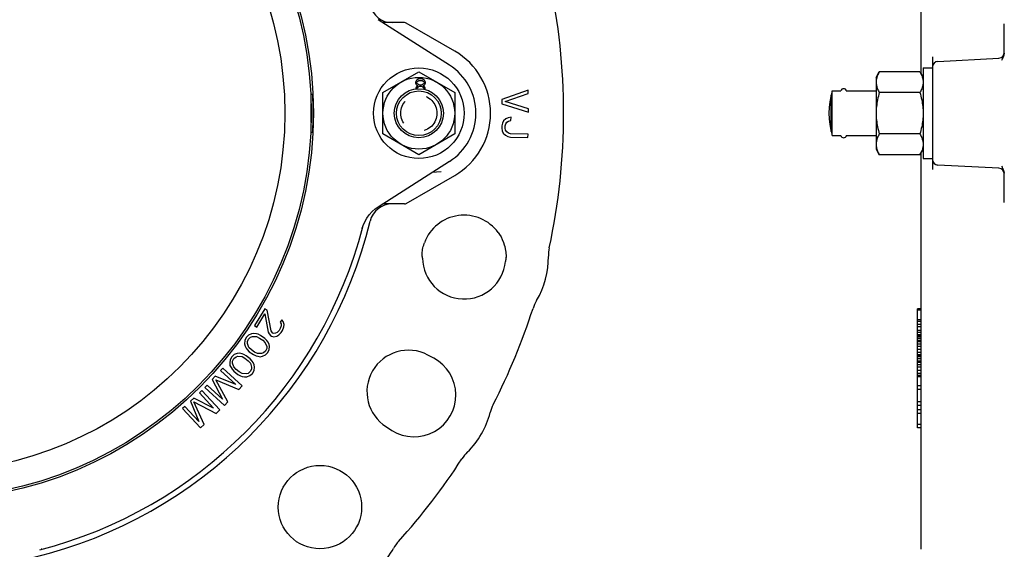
# Model space of a CAD drawing. Header units: inches. Extents: x 0 to 22, y 0 to 17.
# Tile 4 of 10: x 4.9 to 10, y 3.5 to 6.3. Entities that reach past the tile are written whole.
import ezdxf

# ---------------------------------------------------------------- set-up
doc = ezdxf.new("R2010")
doc.units = ezdxf.units.IN
doc.header["$LTSCALE"] = 1.21
doc.header["$MEASUREMENT"] = 0
doc.linetypes.add('HIDDEN', pattern=[0.2, 0.1, -0.1])
doc.layers.get('0').update_dxf_attribs({"linetype": 'CONTINUOUS'})
doc.layers.add('DEFAULT_2', color=8, linetype='HIDDEN')

msp = doc.modelspace()

# ---------------------------------------------------------------- linework, layer by layer
at = {"color": 7, "linetype": 'CONTINUOUS'}
for p, q in [((9.6053, 5.9838), (9.6053, 8.0528)), ((7.1457, 6.0304), (6.7736, 6.2674)), ((6.9105, 6.2522), (6.7975, 6.2522)), ((7.173, 6.1036), (6.9203, 6.2495)), ((10.0384, 6.0962), (10.0384, 6.245)), ((9.6644, 6.073), (9.6644, 5.4865)), ((9.6924, 6.05), (10.0104, 6.0667)), ((9.6152, 6.016), (9.6152, 5.5435)), ((9.6152, 6.016), (9.6644, 6.016)), ((6.799, 5.8877), (6.986, 5.9957)), ((6.9832, 5.9571), (6.976, 5.9527)), ((6.9903, 5.9585), (6.9832, 5.9571)), ((6.986, 5.9957), (7.173, 5.8877)), ((6.9989, 5.9585), (6.9903, 5.9585)), ((7.0061, 5.9571), (6.9989, 5.9585)), ((7.0133, 5.9527), (7.0061, 5.9571)), ((9.3701, 5.9667), (9.3868, 5.9957)), ((9.3701, 5.9667), (9.3701, 5.5927)), ((9.5985, 5.9957), (9.3868, 5.9957)), ((9.5985, 5.9957), (9.6152, 5.9667)), ((6.9717, 5.9483), (6.9688, 5.941)), ((6.9688, 5.941), (6.9688, 5.9366)), ((6.9688, 5.9366), (6.9717, 5.9292)), ((6.9731, 5.9175), (6.9703, 5.9117)), ((6.9703, 5.9117), (6.9703, 5.9073)), ((6.976, 5.9527), (6.9717, 5.9483)), ((6.9717, 5.9292), (6.9774, 5.9248)), ((6.9774, 5.9219), (6.9731, 5.9175)), ((6.976, 5.941), (6.9803, 5.9468)), ((6.976, 5.9366), (6.976, 5.941)), ((6.9803, 5.9307), (6.976, 5.9366)), ((6.9774, 5.9248), (6.9803, 5.9234)), ((6.9803, 5.9234), (6.9774, 5.9219)), ((6.9774, 5.9102), (6.9803, 5.9146)), ((6.9774, 5.9073), (6.9774, 5.9102)), ((6.9803, 5.9468), (6.986, 5.9497)), ((6.986, 5.9278), (6.9803, 5.9307)), ((6.9803, 5.9146), (6.986, 5.919)), ((6.986, 5.9497), (6.9918, 5.9512)), ((6.9918, 5.9263), (6.986, 5.9278)), ((6.986, 5.919), (6.9918, 5.9205)), ((6.9918, 5.9512), (6.9975, 5.9512)), ((6.9975, 5.9263), (6.9918, 5.9263)), ((6.9918, 5.9205), (6.9975, 5.9205)), ((6.9975, 5.9512), (7.0032, 5.9497)), ((7.0032, 5.9278), (6.9975, 5.9263)), ((6.9975, 5.9205), (7.0032, 5.919)), ((7.0032, 5.9497), (7.009, 5.9468)), ((7.009, 5.9307), (7.0032, 5.9278)), ((7.0032, 5.919), (7.009, 5.9146)), ((7.009, 5.9468), (7.0133, 5.941)), ((7.0133, 5.9366), (7.009, 5.9307)), ((7.009, 5.9234), (7.0118, 5.9248)), ((7.0118, 5.9219), (7.009, 5.9234)), ((7.009, 5.9146), (7.0118, 5.9102)), ((7.0118, 5.9248), (7.0176, 5.9292)), ((7.0161, 5.9175), (7.0118, 5.9219)), ((7.0118, 5.9102), (7.0118, 5.9073)), ((7.0176, 5.9483), (7.0133, 5.9527)), ((7.0133, 5.941), (7.0133, 5.9366)), ((7.019, 5.9117), (7.0161, 5.9175)), ((7.0172, 5.9027), (7.019, 5.9073)), ((7.0204, 5.941), (7.0176, 5.9483)), ((7.0176, 5.9292), (7.0204, 5.9366)), ((7.019, 5.9073), (7.019, 5.9117)), ((7.0204, 5.9366), (7.0204, 5.941)), ((6.4324, 5.8782), (6.4226, 5.8782)), ((6.799, 5.6718), (6.799, 5.8877)), ((7.173, 5.8877), (7.173, 5.6718)), ((7.5551, 5.9006), (7.4183, 5.8519)), ((7.4361, 5.8408), (7.5554, 5.8834)), ((7.5554, 5.8834), (7.5551, 5.9006)), ((9.1356, 5.6852), (9.1356, 5.8742)), ((9.1417, 5.6633), (9.1417, 5.8962)), ((9.1417, 5.8962), (9.1869, 5.8962)), ((9.2147, 5.8962), (9.3701, 5.8962)), ((9.5985, 5.8877), (9.3868, 5.8877)), ((7.4183, 5.8519), (7.4187, 5.829)), ((7.4187, 5.829), (7.5574, 5.7858)), ((7.5571, 5.8031), (7.4361, 5.8408)), ((7.5574, 5.7858), (7.5571, 5.8031)), ((7.4398, 5.751), (7.4278, 5.7398)), ((7.4517, 5.7564), (7.4398, 5.751)), ((7.4664, 5.759), (7.4517, 5.7564)), ((7.466, 5.7417), (7.4664, 5.759)), ((7.4184, 5.7141), (7.4181, 5.7027)), ((7.4181, 5.7027), (7.4207, 5.6883)), ((7.4217, 5.7284), (7.4184, 5.7141)), ((7.4278, 5.7398), (7.4217, 5.7284)), ((7.4357, 5.7023), (7.436, 5.7137)), ((7.4384, 5.6907), (7.4357, 5.7023)), ((7.436, 5.7137), (7.4392, 5.7251)), ((7.4392, 5.7251), (7.4452, 5.7336)), ((7.4452, 5.7336), (7.4542, 5.7391)), ((7.4542, 5.7391), (7.466, 5.7417)), ((6.4226, 5.6813), (6.4324, 5.6813)), ((6.986, 5.5638), (6.799, 5.6718)), ((7.173, 5.6718), (6.986, 5.5638)), ((7.4207, 5.6883), (7.4263, 5.6766)), ((7.4263, 5.6766), (7.4377, 5.6649)), ((7.4377, 5.6649), (7.4493, 5.6589)), ((7.444, 5.682), (7.4384, 5.6907)), ((7.4527, 5.676), (7.444, 5.682)), ((7.4493, 5.6589), (7.4639, 5.6556)), ((7.4643, 5.6729), (7.4527, 5.676)), ((7.4639, 5.6556), (7.5548, 5.6535)), ((7.5552, 5.6707), (7.4643, 5.6729)), ((7.5548, 5.6535), (7.5552, 5.6707)), ((9.1417, 5.6633), (9.1869, 5.6633)), ((9.2147, 5.6633), (9.3701, 5.6633)), ((9.5985, 5.6718), (9.3868, 5.6718)), ((9.3701, 5.5927), (9.3868, 5.5638)), ((9.5985, 5.5638), (9.3868, 5.5638)), ((9.5985, 5.5638), (9.6152, 5.5927)), ((9.6053, 3.5067), (9.6053, 5.5757)), ((6.7736, 5.292), (7.1457, 5.5291)), ((9.6152, 5.5435), (9.6644, 5.5435)), ((10.0104, 5.4928), (9.6924, 5.5094)), ((6.9203, 5.3099), (7.173, 5.4558)), ((7.1025, 5.4751), (7.0537, 5.4705)), ((10.0384, 5.3145), (10.0384, 5.4633)), ((6.9105, 5.3073), (6.7975, 5.3073)), ((6.6903, 5.1804), (6.6892, 5.1767)), ((7.0028, 5.0372), (7.0029, 5.043)), ((7.0028, 5.0372), (7.0028, 5.0372)), ((7.0029, 5.043), (7.0034, 5.0506)), ((7.0034, 5.0375), (7.0029, 5.0411)), ((7.0034, 5.0506), (7.0039, 5.056)), ((7.0041, 5.0335), (7.0034, 5.0375)), ((7.0041, 5.0335), (7.0041, 5.0333)), ((7.4405, 5.0309), (7.4403, 5.0255)), ((7.4404, 5.0437), (7.4404, 5.0437)), ((7.4383, 5.0122), (7.4376, 5.0071)), ((7.4393, 5.018), (7.4383, 5.0119)), ((7.4383, 5.0119), (7.4383, 5.0122)), ((7.4401, 5.0247), (7.4393, 5.018)), ((7.4404, 5.0271), (7.4401, 5.0247)), ((6.1821, 4.7607), (6.1282, 4.6725)), ((6.1407, 4.6649), (6.1827, 4.7335)), ((6.1946, 4.753), (6.1821, 4.7607)), ((6.1827, 4.7335), (6.2002, 4.6386)), ((6.2152, 4.6462), (6.1946, 4.753)), ((9.5857, 4.139), (9.5857, 4.7607)), ((9.6053, 4.7607), (9.5857, 4.7607)), ((9.6053, 4.753), (9.5857, 4.753)), ((6.1282, 4.6725), (6.1407, 4.6649)), ((6.2707, 4.7032), (6.2632, 4.6909)), ((6.2632, 4.6909), (6.2677, 4.6814)), ((6.2677, 4.6814), (6.2682, 4.671)), ((6.2792, 4.6946), (6.2707, 4.7032)), ((6.2832, 4.6787), (6.2792, 4.6946)), ((6.2822, 4.6658), (6.2832, 4.6787)), ((9.6053, 4.7032), (9.5857, 4.7032)), ((9.6053, 4.6946), (9.5857, 4.6946)), ((9.6053, 4.6787), (9.5857, 4.6787)), ((6.0982, 4.6234), (6.086, 4.611)), ((6.1137, 4.6301), (6.0982, 4.6234)), ((6.1258, 4.6321), (6.1137, 4.6301)), ((6.1387, 4.6301), (6.1258, 4.6321)), ((6.1476, 4.6274), (6.1387, 4.6301)), ((6.1612, 4.6213), (6.1476, 4.6274)), ((6.1828, 4.6062), (6.1612, 4.6213)), ((6.2002, 4.6386), (6.2047, 4.6291)), ((6.2047, 4.6291), (6.2132, 4.6205)), ((6.2132, 4.6205), (6.2182, 4.6175)), ((6.2222, 4.6352), (6.2152, 4.6462)), ((6.2272, 4.6322), (6.2222, 4.6352)), ((6.2377, 4.6325), (6.2272, 4.6322)), ((6.2472, 4.6367), (6.2377, 4.6325)), ((6.2457, 4.6175), (6.2567, 4.6242)), ((6.2572, 4.6475), (6.2472, 4.6367)), ((6.2567, 4.6242), (6.2682, 4.6374)), ((6.2632, 4.6573), (6.2572, 4.6475)), ((6.2682, 4.671), (6.2632, 4.6573)), ((6.2682, 4.6374), (6.2742, 4.6472)), ((6.2742, 4.6472), (6.2822, 4.6658)), ((9.6053, 4.6658), (9.5857, 4.6658)), ((9.6053, 4.6472), (9.5857, 4.6472)), ((9.6053, 4.6374), (9.5857, 4.6374)), ((9.6053, 4.6242), (9.5857, 4.6242)), ((6.0785, 4.5952), (6.0775, 4.5784)), ((6.0775, 4.5784), (6.0797, 4.5663)), ((6.086, 4.611), (6.0785, 4.5952)), ((6.092, 4.5787), (6.0921, 4.5891)), ((6.0998, 4.5592), (6.092, 4.5787)), ((6.0921, 4.5891), (6.098, 4.6026)), ((6.098, 4.6026), (6.1086, 4.6126)), ((6.1086, 4.6126), (6.1184, 4.6163)), ((6.1184, 4.6163), (6.1393, 4.6156)), ((6.1393, 4.6156), (6.1554, 4.6079)), ((6.1554, 4.6079), (6.1722, 4.5961)), ((6.1722, 4.5961), (6.185, 4.5837)), ((6.1932, 4.5954), (6.1828, 4.6062)), ((6.185, 4.5837), (6.1928, 4.5642)), ((6.1988, 4.588), (6.1932, 4.5954)), ((6.2051, 4.5766), (6.1988, 4.588)), ((6.2073, 4.5645), (6.2051, 4.5766)), ((6.2182, 4.6175), (6.2297, 4.6138)), ((6.2297, 4.6138), (6.2457, 4.6175)), ((9.6053, 4.6175), (9.5857, 4.6175)), ((9.6053, 4.6138), (9.5857, 4.6138)), ((9.6053, 4.6062), (9.5857, 4.6062)), ((9.6053, 4.5954), (9.5857, 4.5954)), ((9.6053, 4.588), (9.5857, 4.588)), ((9.6053, 4.5766), (9.5857, 4.5766)), ((6.0234, 4.5215), (6.0103, 4.5098)), ((6.0392, 4.5272), (6.0234, 4.5215)), ((6.0514, 4.5285), (6.0392, 4.5272)), ((6.0642, 4.5256), (6.0514, 4.5285)), ((6.0729, 4.5224), (6.0642, 4.5256)), ((6.0861, 4.5155), (6.0729, 4.5224)), ((6.0797, 4.5663), (6.086, 4.5548)), ((6.086, 4.5548), (6.0916, 4.5475)), ((6.0916, 4.5475), (6.102, 4.5367)), ((6.1126, 4.5468), (6.0998, 4.5592)), ((6.102, 4.5367), (6.1236, 4.5216)), ((6.1294, 4.535), (6.1126, 4.5468)), ((6.1236, 4.5216), (6.1372, 4.5155)), ((6.1455, 4.5273), (6.1294, 4.535)), ((6.1664, 4.5266), (6.1455, 4.5273)), ((6.1762, 4.5303), (6.1664, 4.5266)), ((6.1711, 4.5128), (6.1866, 4.5195)), ((6.1868, 4.5403), (6.1762, 4.5303)), ((6.1866, 4.5195), (6.1988, 4.5319)), ((6.1927, 4.5538), (6.1868, 4.5403)), ((6.1928, 4.5642), (6.1927, 4.5538)), ((6.1988, 4.5319), (6.2063, 4.5477)), ((6.2063, 4.5477), (6.2073, 4.5645)), ((7.0633, 4.503), (7.0328, 4.5191)), ((9.6053, 4.5645), (9.5857, 4.5645)), ((9.6053, 4.5477), (9.5857, 4.5477)), ((9.6053, 4.5319), (9.5857, 4.5319)), ((9.6053, 4.5195), (9.5857, 4.5195)), ((6.0019, 4.4945), (5.9998, 4.4778)), ((5.9998, 4.4778), (6.0013, 4.4656)), ((6.0103, 4.5098), (6.0019, 4.4945)), ((6.0144, 4.4772), (6.0152, 4.4876)), ((6.021, 4.4573), (6.0144, 4.4772)), ((6.0152, 4.4876), (6.0218, 4.5007)), ((6.0218, 4.5007), (6.033, 4.5101)), ((6.033, 4.5101), (6.043, 4.5132)), ((6.043, 4.5132), (6.0639, 4.5112)), ((6.0639, 4.5112), (6.0795, 4.5025)), ((6.0795, 4.5025), (6.0955, 4.4897)), ((6.1067, 4.4991), (6.0861, 4.5155)), ((6.0955, 4.4897), (6.1075, 4.4765)), ((6.1164, 4.4877), (6.1067, 4.4991)), ((6.1075, 4.4765), (6.1141, 4.4565)), ((6.1215, 4.48), (6.1164, 4.4877)), ((6.1271, 4.4682), (6.1215, 4.48)), ((6.1286, 4.4559), (6.1271, 4.4682)), ((6.1372, 4.5155), (6.1461, 4.5128)), ((6.1461, 4.5128), (6.159, 4.5108)), ((6.159, 4.5108), (6.1711, 4.5128)), ((9.6053, 4.5128), (9.5857, 4.5128)), ((9.6053, 4.5108), (9.5857, 4.5108)), ((9.6053, 4.4991), (9.5857, 4.4991)), ((9.6053, 4.4877), (9.5857, 4.4877)), ((9.6053, 4.48), (9.5857, 4.48)), ((9.6053, 4.4682), (9.5857, 4.4682)), ((5.9636, 4.4515), (5.952, 4.4389)), ((5.952, 4.4389), (6.0318, 4.3654)), ((6.0651, 4.3583), (5.9636, 4.4515)), ((6.0013, 4.4656), (6.0069, 4.4538)), ((6.0069, 4.4538), (6.012, 4.4461)), ((6.012, 4.4461), (6.0217, 4.4347)), ((6.0329, 4.4441), (6.021, 4.4573)), ((6.0217, 4.4347), (6.0423, 4.4182)), ((6.049, 4.4313), (6.0329, 4.4441)), ((6.0423, 4.4182), (6.0556, 4.4114)), ((6.0645, 4.4226), (6.049, 4.4313)), ((6.0854, 4.4206), (6.0645, 4.4226)), ((6.0954, 4.4237), (6.0854, 4.4206)), ((6.1066, 4.4331), (6.0954, 4.4237)), ((6.1051, 4.4123), (6.1181, 4.4239)), ((6.1133, 4.4461), (6.1066, 4.4331)), ((6.1141, 4.4565), (6.1133, 4.4461)), ((6.1181, 4.4239), (6.1265, 4.4392)), ((6.1265, 4.4392), (6.1286, 4.4559)), ((9.6053, 4.4559), (9.5857, 4.4559)), ((9.6053, 4.4392), (9.5857, 4.4392)), ((9.6053, 4.4239), (9.5857, 4.4239)), ((5.9248, 4.4093), (5.9092, 4.3924)), ((5.9092, 4.3924), (5.9619, 4.2894)), ((6.0318, 4.3654), (5.9248, 4.4093)), ((5.9278, 4.3909), (6.0476, 4.3393)), ((5.9893, 4.2759), (5.9278, 4.3909)), ((6.0556, 4.4114), (6.0643, 4.4081)), ((6.0643, 4.4081), (6.077, 4.4053)), ((6.077, 4.4053), (6.0892, 4.4065)), ((6.0892, 4.4065), (6.1051, 4.4123)), ((9.6053, 4.4123), (9.5857, 4.4123)), ((9.6053, 4.4065), (9.5857, 4.4065)), ((9.6053, 4.4053), (9.5857, 4.4053)), ((5.8541, 4.3338), (5.8415, 4.3221)), ((5.8415, 4.3221), (5.9153, 4.2426)), ((5.9479, 4.2328), (5.8541, 4.3338)), ((5.882, 4.3628), (5.8704, 4.3501)), ((5.8704, 4.3501), (5.9718, 4.2568)), ((5.9619, 4.2894), (5.882, 4.3628)), ((6.0476, 4.3393), (6.0651, 4.3583)), ((9.6053, 4.3583), (9.5857, 4.3583)), ((9.6053, 4.3393), (9.5857, 4.3393)), ((5.8121, 4.2947), (5.7952, 4.2791)), ((5.7952, 4.2791), (5.8396, 4.1722)), ((5.9153, 4.2426), (5.8121, 4.2947)), ((5.8136, 4.2761), (5.929, 4.2152)), ((5.8659, 4.1566), (5.8136, 4.2761)), ((5.9718, 4.2568), (5.9893, 4.2759)), ((9.6053, 4.2759), (9.5857, 4.2759)), ((5.7658, 4.2517), (5.7532, 4.24)), ((5.7532, 4.24), (5.8469, 4.139)), ((5.8396, 4.1722), (5.7658, 4.2517)), ((5.929, 4.2152), (5.9479, 4.2328)), ((9.6053, 4.2568), (9.5857, 4.2568)), ((9.6053, 4.2328), (9.5857, 4.2328)), ((9.6053, 4.2152), (9.5857, 4.2152)), ((5.8469, 4.139), (5.8659, 4.1566)), ((6.8167, 4.1448), (6.8459, 4.1265)), ((9.6053, 4.1566), (9.5857, 4.1566)), ((9.6053, 4.139), (9.5857, 4.139)), ((5.0202, 3.5077), (5.0165, 3.5066))]:
    msp.add_line(p, q, dxfattribs=at)
for points in [[(6.6903, 5.1804), (6.6949, 5.1945), (6.7035, 5.2144), (6.7143, 5.2333), (6.7271, 5.2508), (6.7418, 5.2668), (6.7582, 5.2811), (6.7736, 5.292)], [(7.3999, 5.1575), (7.4069, 5.1473), (7.4144, 5.1347), (7.4212, 5.1211), (7.4273, 5.1064), (7.4316, 5.0938)], [(7.0039, 5.056), (7.0046, 5.0623), (7.0058, 5.0698), (7.0073, 5.0773), (7.0091, 5.085), (7.0113, 5.0928), (7.0138, 5.1006), (7.0154, 5.105)], [(7.4316, 5.0938), (7.4342, 5.0846), (7.4367, 5.0735), (7.4385, 5.0635), (7.4396, 5.0548), (7.4402, 5.0476), (7.4404, 5.0437)], [(7.0049, 5.0245), (7.0045, 5.0306), (7.0041, 5.0333)], [(7.4404, 5.0437), (7.4405, 5.0382), (7.4405, 5.0309)]]:
    msp.add_lwpolyline(points, dxfattribs=at)
for centre, radius in [((4.4171, 5.7797), 2.0188), ((4.4171, 5.7797), 2.0079), ((4.4171, 5.7797), 1.8701), ((6.986, 5.7797), 0.2362), ((6.986, 5.7797), 0.187), ((6.986, 5.7797), 0.128), ((6.986, 5.7797), 0.1165), ((6.4702, 3.7266), 0.2174)]:
    msp.add_circle(centre, radius, dxfattribs=at)
for centre, radius, start, end in [((4.4171, 5.7797), 3.3236, 347.8212, 12.1788), ((6.8464, 6.3703), 0.1181, 193.6636, 270), ((6.9105, 6.2325), 0.0197, 60, 90), ((6.986, 5.7797), 0.374, 300.0002, 59.9987), ((10.0089, 6.0962), 0.0295, 273, 359.9992), ((6.986, 5.7797), 0.2972, 302.5, 57.5), ((9.6939, 6.0206), 0.0295, 93, 180), ((9.2008, 5.8929), 0.0148, 13.34, 166.66), ((4.4171, 5.7797), 2.0177, 357.2017, 2.7964), ((9.5178, 5.7797), 0.3937, 162.7922, 197.2078), ((4.4171, 5.7797), 2.0074, 359.7177, 0.2823), ((9.2008, 5.6665), 0.0148, 193.34, 346.66), ((9.6939, 5.5389), 0.0295, 180, 267), ((10.0089, 5.4633), 0.0295, 0.0008, 87), ((6.8464, 5.1892), 0.1181, 90, 166.3364), ((6.9105, 5.327), 0.0197, 270, 300), ((7.2217, 5.0282), 0.2201, 35.9713, 159.5833), ((4.4171, 5.7797), 2.3819, 283.6636, 346.3364), ((4.4171, 5.7797), 2.3524, 284.5804, 345.4223), ((7.2217, 5.0282), 0.4397, 329.2712, 0.7288), ((7.8615, 5.0364), 0.2, 167.8212, 180.7288), ((7.2217, 5.0282), 0.2169, 180.9887, 354.4085), ((7.7717, 4.7013), 0.2, 149.2712, 162.1788), ((4.4171, 5.7797), 3.3236, 332.8212, 342.1788), ((6.9317, 4.328), 0.2163, 62.1133, 237.8867), ((6.9615, 4.3107), 0.2175, 237.8867, 62.1133), ((7.5517, 4.1703), 0.2, 152.8212, 165.7288), ((6.9317, 4.328), 0.4397, 314.2712, 345.7288), ((7.3783, 3.8699), 0.2, 134.2712, 147.1788), ((4.4171, 5.7797), 3.3236, 317.8212, 327.1788), ((7.0283, 3.4138), 0.2, 137.8212, 150.7288), ((6.4702, 3.7266), 0.4397, 299.2712, 330.7288)]:
    msp.add_arc(centre, radius, start, end, dxfattribs=at)
for points, start_tangent, end_tangent in [([(10.0382, 6.0923), (10.0367, 6.0856), (10.0339, 6.0774), (10.0298, 6.0674), (10.0244, 6.0551)], (-0.005195, -0.039443), (-0.016012, -0.03642)), ([(9.3715, 5.9569), (9.3708, 5.9526)], (-0.000797, -0.004306), (-0.000581, -0.004341)), ([(9.3718, 5.9584), (9.3715, 5.9569)], (-0.000288, -0.001425), (-0.000265, -0.00143)), ([(9.372, 5.9593), (9.3718, 5.9584)], (-0.000199, -0.000932), (-0.000189, -0.000934)), ([(9.3868, 5.9957), (9.3776, 5.9771), (9.372, 5.9593)], (-0.019697, -0.034117), (-0.008229, -0.038603)), ([(9.5985, 5.9957), (9.6077, 5.977), (9.6133, 5.9593), (9.6152, 5.9417)], (0.028552, -0.049454), (0, -0.057105)), ([(9.3703, 5.9468), (9.3701, 5.9417)], (-0.000324, -0.005095), (0, -0.005098)), ([(9.3701, 5.9417), (9.372, 5.9241), (9.3776, 5.9063), (9.3868, 5.8877)], (0, -0.057105), (0.028552, -0.049454)), ([(9.3705, 5.9497), (9.3703, 5.9468)], (-0.000288, -0.002913), (-0.000185, -0.00292)), ([(9.3707, 5.9512), (9.3705, 5.9497)], (-0.000169, -0.001455), (-0.000144, -0.001457)), ([(9.3708, 5.9526), (9.3707, 5.9512)], (-0.000194, -0.001451), (-0.000169, -0.001454)), ([(9.6152, 5.9417), (9.6133, 5.9241), (9.6077, 5.9063), (9.5985, 5.8877)], (0, -0.057105), (-0.028552, -0.049454)), ([(9.3868, 5.8877), (9.3776, 5.8505), (9.372, 5.815), (9.3701, 5.7797)], (-0.030393, -0.105284), (0, -0.109583)), ([(9.5985, 5.8877), (9.6077, 5.8505), (9.6133, 5.815), (9.6152, 5.7797)], (0.030393, -0.105284), (0, -0.109583)), ([(6.4245, 5.7933), (6.4245, 5.7937), (6.4245, 5.7978), (6.4244, 5.8015), (6.4244, 5.8047), (6.4244, 5.8071), (6.4244, 5.8087), (6.4245, 5.8093)], (-0.000077, 0.015981), (0.015988, 0)), ([(6.4246, 5.8093), (6.4247, 5.8098), (6.4247, 5.8114), (6.4247, 5.8138), (6.4246, 5.8169), (6.4246, 5.8206), (6.4245, 5.8246), (6.4244, 5.8287)], (0.019448, 0), (-0.000474, 0.019442)), ([(6.4245, 5.7502), (6.4244, 5.7508), (6.4244, 5.7523), (6.4244, 5.7548), (6.4244, 5.7579), (6.4245, 5.7617), (6.4245, 5.7658), (6.4245, 5.7662)], (-0.015988, 0), (0.000077, 0.015981)), ([(6.4244, 5.7308), (6.4245, 5.7348), (6.4246, 5.7388), (6.4246, 5.7426), (6.4247, 5.7457), (6.4247, 5.7481), (6.4247, 5.7497), (6.4246, 5.7502)], (0.000474, 0.019442), (-0.019448, 0)), ([(6.4245, 5.7896), (6.4245, 5.7933)], (-0.000018, 0.003649), (-0.000017, 0.003647)), ([(6.4245, 5.7662), (6.4245, 5.7698)], (0.000017, 0.003647), (0.000018, 0.003649)), ([(9.3701, 5.7797), (9.372, 5.7443), (9.3776, 5.7087), (9.3868, 5.6718)], (0, -0.109583), (0.030393, -0.105283)), ([(9.6152, 5.7797), (9.6133, 5.7443), (9.6077, 5.7087), (9.5985, 5.6718)], (0, -0.109583), (-0.030393, -0.105283)), ([(9.3868, 5.6718), (9.3776, 5.6531), (9.372, 5.6354), (9.3701, 5.6178)], (-0.028552, -0.049454), (0, -0.057105)), ([(9.5985, 5.6718), (9.6077, 5.6531), (9.6133, 5.6354), (9.6152, 5.6178)], (0.028552, -0.049454), (0, -0.057105)), ([(9.3701, 5.6178), (9.372, 5.6002), (9.3736, 5.5938)], (0, -0.024241), (0.006687, -0.02333)), ([(9.6152, 5.6178), (9.6133, 5.6002), (9.6117, 5.5938)], (0, -0.024241), (-0.006687, -0.02333)), ([(9.3736, 5.5938), (9.3776, 5.5824), (9.3868, 5.5638)], (0.009066, -0.031628), (0.016432, -0.02846)), ([(9.6117, 5.5938), (9.6077, 5.5824), (9.5985, 5.5638)], (-0.009066, -0.031628), (-0.016432, -0.02846)), ([(10.0244, 5.5044), (10.0298, 5.4921), (10.0339, 5.4821), (10.0367, 5.4739), (10.0382, 5.4671)], (0.016012, -0.03642), (0.005195, -0.039444))]:
    msp.add_spline(points, degree=3, dxfattribs=dict(at, start_tangent=start_tangent, end_tangent=end_tangent))
at = {"layer": 'DEFAULT_2', "color": 8, "linetype": 'HIDDEN'}
msp.add_circle((6.986, 5.7797), 0.0945, dxfattribs=at)

doc.saveas('drawing.dxf')
